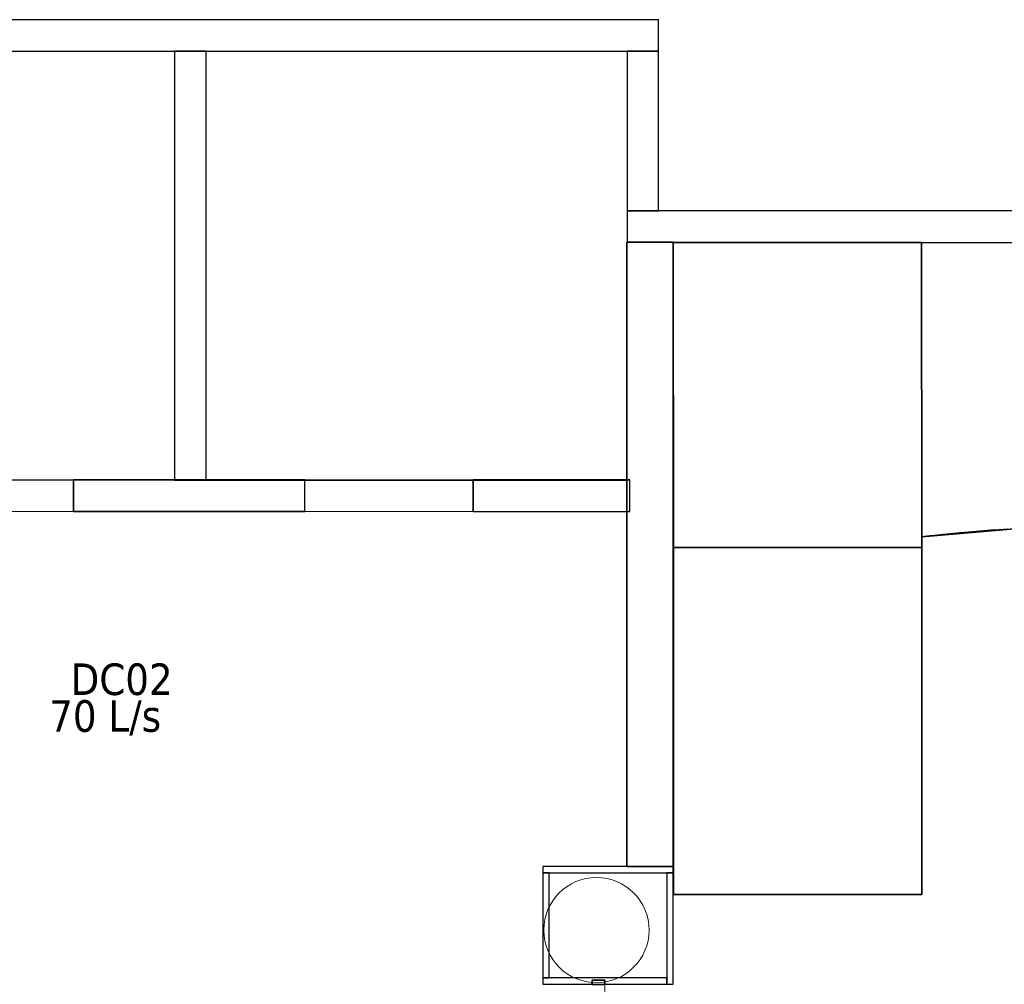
# Model space of a CAD drawing. Header units: metres. Extents: x 391.1 to 430.4, y 12.7 to 28.4.
# Tile 166 of 169: x 418.3 to 422.9, y 23.6 to 28.2. Entities that reach past the tile are written whole.
import ezdxf

# ---------------------------------------------------------------- set-up
doc = ezdxf.new("R2010")
doc.units = ezdxf.units.M
doc.layers.add('01_SUELOS', color=7, linetype='Continuous', lineweight=25, true_color=0x007f00)
for name, color, linetype, lineweight in [('A-COLS-____-MCUT', 7, 'Continuous', 18), ('A-COLS-____-OTLN', 7, 'Continuous', 18), ('A-GENM-____-OTLN', 7, 'Continuous', 18), ('A-WALL-____-MCUT', 7, 'Continuous', 25), ('A-WALL-____-OTLN', 7, 'Continuous', 25), ('M-HVAC-CDFF-IDEN', 7, 'Continuous', 30)]:
    doc.layers.add(name, color=color, linetype=linetype, lineweight=lineweight)
doc.styles.add('Tahoma_2', font='tahoma.ttf', dxfattribs={"height": 0.15})

# ---------------------------------------------------------------- blocks, each defined once
blk = doc.blocks.new('Family - Envans PB-155327-02_CLI_AIRE_P0')
at = {"layer": 'A-WALL-____-MCUT', "color": 253, "true_color": 0xaaaaaa}
for p, q in [((0.53, 0.03), (0, 0.03)), ((0, 0.03), (0, 0)), ((0, 0), (0.53, 0)), ((0.53, 0), (0.53, 0.03))]:
    blk.add_line(p, q, dxfattribs=at)
at = {"layer": 'A-WALL-____-OTLN', "color": 253, "true_color": 0xaaaaaa}
for p, q in [((0.53, 0.03), (0, 0.03)), ((0, 0.03), (0, 0)), ((0, 0), (0.53, 0)), ((0.53, 0), (0.53, 0.03))]:
    blk.add_line(p, q, dxfattribs=at)
at = {"layer": 'A-WALL-____-OTLN', "color": 253, "lineweight": 18, "true_color": 0xaaaaaa}
blk.add_line((0, 0), (0.53, 0), dxfattribs=at)
blk = doc.blocks.new('Family - LONDR55-XX_ZZ-ARQ-CAA-M3D-Londres55-155430-02_CLI_AIRE_P0')
at = {"layer": '01_SUELOS', "color": 9, "true_color": 0xaad4aa}
for p, q in [((1.1798, 3.0999), (0, 3.0999)), ((0, 3.0999), (0.0003, 1.6498)), ((0, 3.0999), (0.0003, 1.6498)), ((1.1798, 3.0999), (0, 3.0999)), ((0.0003, 1.6498), (0, 3.0999)), ((0.0001, 2.5406), (0, 3.0999)), ((0.0003, 1.6498), (0, 3.0999)), ((0, 3.0999), (0.0003, 0)), ((0, 3.0999), (0.0003, 0)), ((0, 3.0999), (0.0002, 1.1957)), ((1.1802, 1.7002), (1.1798, 3.0999)), ((1.1802, 1.7002), (1.1798, 3.0999)), ((1.1798, 2.992), (1.1798, 3.0999)), ((1.1799, 2.7359), (1.1798, 3.0999)), ((1.1798, 3.0999), (5.2706, 3.0999)), ((1.1798, 3.0999), (5.2706, 3.0999)), ((1.1799, 2.7359), (1.1798, 3.0999)), ((1.1798, 3.0999), (5.2706, 3.0999)), ((1.1798, 2.992), (1.1798, 3.0999)), ((1.1798, 3.0999), (1.1802, 1.7002)), ((1.1798, 3.0999), (1.1802, 1.7002)), ((1.1798, 3.0999), (5.2706, 3.0999)), ((1.1798, 2.992), (1.1799, 2.7359)), ((1.1801, 2.0018), (1.1798, 2.992)), ((1.1799, 2.7359), (1.1802, 1.7002)), ((1.1799, 2.7359), (1.1801, 2.0018)), ((1.1799, 2.7359), (1.1802, 1.7002)), ((0.0003, 1.6498), (0.0001, 2.5406)), ((1.1801, 2.0018), (1.1802, 1.7002)), ((1.1801, 2.0018), (1.1802, 1.7002)), ((1.5887, 1.7374), (1.3842, 1.7214)), ((1.3842, 1.7214), (1.5887, 1.7374)), ((1.3842, 1.7214), (1.5887, 1.7374)), ((1.5887, 1.7374), (1.3842, 1.7214)), ((1.3842, 1.7214), (1.5306, 1.7329)), ((1.5261, 1.7329), (1.4387, 1.7261)), ((1.5261, 1.7329), (1.5887, 1.7374)), ((1.5261, 1.7329), (1.5887, 1.7374)), ((1.5306, 1.7329), (1.5887, 1.7374)), ((1.1802, 1.7002), (1.3842, 1.7214)), ((1.3842, 1.7214), (1.1802, 1.7002)), ((1.1802, 1.7002), (1.3255, 1.7153)), ((1.2317, 1.7058), (1.1802, 1.7002)), ((1.2317, 1.7058), (1.1802, 1.7002)), ((1.2196, 1.7045), (1.1802, 1.7002)), ((1.1802, 1.6498), (1.1802, 1.7002)), ((1.1802, 1.6498), (1.1802, 1.7002)), ((1.1802, 1.7002), (1.1802, 1.7002)), ((1.1802, 1.7002), (1.1802, 1.7002)), ((1.1802, 1.7002), (1.1802, 1.7002)), ((1.1802, 1.7002), (1.1802, 1.7002)), ((1.2411, 1.7068), (1.2196, 1.7045)), ((1.2317, 1.7058), (1.2826, 1.7112)), ((1.2826, 1.7112), (1.2317, 1.7058)), ((1.2625, 1.7091), (1.2411, 1.7068)), ((1.2905, 1.7119), (1.2625, 1.7091)), ((1.2625, 1.7091), (1.2826, 1.7112)), ((1.349, 1.718), (1.2826, 1.7112)), ((1.349, 1.718), (1.2826, 1.7112)), ((1.2905, 1.7119), (1.3591, 1.719)), ((1.3255, 1.7153), (1.3842, 1.7214)), ((1.349, 1.718), (1.3842, 1.7214)), ((1.3842, 1.7214), (1.349, 1.718)), ((1.349, 1.718), (1.3591, 1.719)), ((1.3842, 1.7214), (1.3591, 1.719)), ((1.4387, 1.7261), (1.3842, 1.7214)), ((1.4387, 1.7261), (1.3842, 1.7214)), ((1.3842, 1.7214), (1.3842, 1.7214)), ((1.3842, 1.7214), (1.3842, 1.7214)), ((1.3842, 1.7214), (1.3842, 1.7214)), ((1.3842, 1.7214), (1.3842, 1.7214)), ((0.0003, 1.6498), (1.1802, 1.6498)), ((0.0003, 1.6498), (1.1802, 1.6498)), ((0.0003, 0), (0.0003, 1.6498)), ((0.0003, 1.6498), (0.0003, 0)), ((1.1802, 1.6498), (0.0003, 1.6498)), ((1.1802, 1.6498), (0.0003, 1.6498)), ((0.0003, 0), (0.0003, 1.6498)), ((0.0003, 1.0135), (0.0003, 1.6498)), ((0.0003, 1.6498), (0.0003, 0)), ((1.1802, 0), (1.1802, 1.6498)), ((1.1802, 0), (1.1802, 1.6498)), ((0.0002, 1.1957), (0.0003, 0)), ((0.0003, 0), (0.0003, 1.0135)), ((0.0003, 0), (1.1802, 0)), ((0.0003, 0), (1.1802, 0))]:
    blk.add_line(p, q, dxfattribs=at)
blk = doc.blocks.new('Family - Mampara PB-155434-02_CLI_AIRE_P0')
at = {"layer": 'A-WALL-____-MCUT', "color": 253, "true_color": 0xaaaaaa}
for p, q in [((0.076, 0.06), (0.0031, 0.06)), ((0.0031, 0.06), (0.0031, 0)), ((0.076, 0), (0.076, 0.06)), ((1.1448, 0.06), (1.1448, 0)), ((1.165, 0.06), (1.1448, 0.06)), ((1.165, 0), (1.165, 0.06)), ((0.0031, 0), (0.076, 0)), ((1.1448, 0), (1.165, 0))]:
    blk.add_line(p, q, dxfattribs=at)
at = {"layer": 'A-WALL-____-OTLN', "color": 253, "true_color": 0xaaaaaa}
for p, q in [((0.0031, 0.06), (0.076, 0.06)), ((0.0031, 0.06), (0.0031, 0)), ((0.076, 0), (0.076, 0.06)), ((1.1448, 0.06), (1.1448, 0)), ((1.1448, 0.06), (1.165, 0.06)), ((1.165, 0.06), (1.165, 0)), ((0.0031, 0), (0.076, 0)), ((1.1448, 0), (1.165, 0))]:
    blk.add_line(p, q, dxfattribs=at)
at = {"layer": 'A-WALL-____-OTLN', "color": 253, "lineweight": 18, "true_color": 0xaaaaaa}
blk.add_line((0, 0), (1.165, 0), dxfattribs=at)
blk = doc.blocks.new('Family - Envans PB-155529-02_CLI_AIRE_P0')
at = {"layer": 'A-WALL-____-MCUT', "color": 253, "true_color": 0xaaaaaa}
for p, q in [((0.5, 0.03), (0, 0.03)), ((0, 0.03), (0, 0)), ((0, 0), (0.5, 0)), ((0.5, 0), (0.5, 0.03))]:
    blk.add_line(p, q, dxfattribs=at)
at = {"layer": 'A-WALL-____-OTLN', "color": 253, "true_color": 0xaaaaaa}
for p, q in [((0.5, 0.03), (0, 0.03)), ((0, 0.03), (0, 0)), ((0, 0), (0.5, 0)), ((0.5, 0), (0.5, 0.03))]:
    blk.add_line(p, q, dxfattribs=at)
at = {"layer": 'A-WALL-____-OTLN', "color": 253, "lineweight": 18, "true_color": 0xaaaaaa}
blk.add_line((0, 0), (0.5, 0), dxfattribs=at)
blk = doc.blocks.new('Family - Envans PB-155557-02_CLI_AIRE_P0')
at = {"layer": 'A-WALL-____-MCUT', "color": 253, "true_color": 0xaaaaaa}
for p, q in [((0.7587, 0.15), (0, 0.15)), ((0, 0.15), (0, 0)), ((0.7587, 0), (0.7587, 0.15)), ((0, 0), (0.7587, 0))]:
    blk.add_line(p, q, dxfattribs=at)
at = {"layer": 'A-WALL-____-OTLN', "color": 253, "true_color": 0xaaaaaa}
for p, q in [((0.7587, 0.15), (0, 0.15)), ((0, 0.15), (0, 0)), ((0.7587, 0), (0.7587, 0.15)), ((0, 0), (0.7587, 0))]:
    blk.add_line(p, q, dxfattribs=at)
at = {"layer": 'A-WALL-____-OTLN', "color": 253, "lineweight": 18, "true_color": 0xaaaaaa}
blk.add_line((0, 0), (0.7587, 0), dxfattribs=at)
blk = doc.blocks.new('Family - Envans PB-155571-02_CLI_AIRE_P0')
at = {"layer": 'A-WALL-____-MCUT', "color": 253, "true_color": 0xaaaaaa}
for p, q in [((5.3016, 0.15), (0.0311, 0.15)), ((5.3016, 0.1488), (5.3016, 0.15)), ((5.5213, 0.1488), (5.3016, 0.1488)), ((5.5213, 0), (5.5213, 0.1488)), ((0, 0), (5.5213, 0))]:
    blk.add_line(p, q, dxfattribs=at)
at = {"layer": 'A-WALL-____-OTLN', "color": 253, "true_color": 0xaaaaaa}
for p, q in [((5.3016, 0.15), (0.0311, 0.15)), ((5.3016, 0.1488), (5.3016, 0.15)), ((5.5213, 0.1488), (5.3016, 0.1488)), ((5.5213, 0), (5.5213, 0.1488)), ((0, 0), (5.5213, 0))]:
    blk.add_line(p, q, dxfattribs=at)
at = {"layer": 'A-WALL-____-OTLN', "color": 253, "lineweight": 18, "true_color": 0xaaaaaa}
blk.add_line((0, 0), (5.5213, 0), dxfattribs=at)
blk = doc.blocks.new('Family - Envans PB-155634-02_CLI_AIRE_P0')
at = {"layer": 'A-WALL-____-MCUT', "color": 253, "true_color": 0xaaaaaa}
for p, q in [((0.59, 0.03), (0, 0.03)), ((0, 0.03), (0, 0)), ((0, 0), (0.2351, 0)), ((0.2351, 0), (0.2351, 0.0193)), ((0.2351, 0.0193), (0.2951, 0.0193)), ((0.2951, 0.0193), (0.2951, 0)), ((0.2951, 0), (0.59, 0)), ((0.59, 0), (0.59, 0.03))]:
    blk.add_line(p, q, dxfattribs=at)
at = {"layer": 'A-WALL-____-OTLN', "color": 253, "true_color": 0xaaaaaa}
for p, q in [((0, 0.03), (0, 0)), ((0.59, 0.03), (0, 0.03)), ((0, 0), (0.59, 0)), ((0.2351, 0.0193), (0.2951, 0.0193)), ((0.2351, 0), (0.2351, 0.0193)), ((0.2351, 0), (0.2951, 0)), ((0.2951, 0.0193), (0.2951, 0)), ((0.59, 0), (0.59, 0.03))]:
    blk.add_line(p, q, dxfattribs=at)
at = {"layer": 'A-WALL-____-OTLN', "color": 253, "lineweight": 18, "true_color": 0xaaaaaa}
blk.add_line((0, 0), (0.59, 0), dxfattribs=at)
blk = doc.blocks.new('Family - Envans PB-155654-02_CLI_AIRE_P0')
at = {"layer": 'A-WALL-____-MCUT', "color": 253, "true_color": 0xaaaaaa}
for p, q in [((12.4075, 0.15), (0, 0.15)), ((0, 0.15), (0, 0)), ((0, 0), (14.0103, 0))]:
    blk.add_line(p, q, dxfattribs=at)
at = {"layer": 'A-WALL-____-OTLN', "color": 253, "true_color": 0xaaaaaa}
for p, q in [((12.4075, 0.15), (0, 0.15)), ((0, 0.15), (0, 0)), ((0, 0), (14.0103, 0))]:
    blk.add_line(p, q, dxfattribs=at)
at = {"layer": 'A-WALL-____-OTLN', "color": 253, "lineweight": 18, "true_color": 0xaaaaaa}
blk.add_line((0, 0), (14.0103, 0), dxfattribs=at)
blk = doc.blocks.new('Family - Envans PB-155698-02_CLI_AIRE_P0')
at = {"layer": 'A-WALL-____-MCUT', "color": 253, "true_color": 0xaaaaaa}
for p, q in [((2.0382, 0.15), (0, 0.15)), ((0, 0.15), (0, 0)), ((2.0382, 0), (2.0382, 0.15)), ((0, 0), (2.0382, 0))]:
    blk.add_line(p, q, dxfattribs=at)
at = {"layer": 'A-WALL-____-OTLN', "color": 253, "true_color": 0xaaaaaa}
for p, q in [((2.0382, 0.15), (0, 0.15)), ((0, 0.15), (0, 0)), ((2.0382, 0), (2.0382, 0.15)), ((0, 0), (2.0382, 0))]:
    blk.add_line(p, q, dxfattribs=at)
at = {"layer": 'A-WALL-____-OTLN', "color": 253, "lineweight": 18, "true_color": 0xaaaaaa}
blk.add_line((0, 0), (2.0382, 0), dxfattribs=at)
blk = doc.blocks.new('Family - Envans PB-155718-02_CLI_AIRE_P0')
at = {"layer": 'A-WALL-____-MCUT', "color": 253, "true_color": 0xaaaaaa}
for p, q in [((0, 0.0842), (0, 0.22)), ((0, 0.22), (1.1351, 0.22)), ((1.1351, 0.22), (2.9673, 0.22)), ((2.9673, 0.22), (2.9673, 0.1358)), ((2.9673, 0.1358), (2.9673, 0)), ((0, 0), (0, 0.0842)), ((1.8322, 0), (0, 0)), ((0, 0), (0, 0)), ((0, 0), (0, 0)), ((2.9673, 0), (1.8322, 0))]:
    blk.add_line(p, q, dxfattribs=at)
at = {"layer": 'A-WALL-____-OTLN', "color": 253, "true_color": 0xaaaaaa}
for p, q in [((0, 0), (0, 0.22)), ((2.9673, 0.22), (0, 0.22)), ((0, 0), (0, 0.22)), ((0, 0.22), (0, 0.0842)), ((2.9673, 0.22), (0, 0.22)), ((1.1351, 0.22), (0, 0.22)), ((2.9673, 0.22), (1.1351, 0.22)), ((2.9673, 0), (2.9673, 0.22)), ((2.9673, 0.1358), (2.9673, 0.22)), ((2.9673, 0), (2.9673, 0.22)), ((2.9673, 0), (2.9673, 0.1358)), ((0, 0), (0, 0.0842)), ((0, 0), (0, 0)), ((0, 0), (0, 0)), ((0, 0), (0, 0)), ((0, 0), (0, 0)), ((0, 0), (2.9673, 0)), ((0, 0), (1.8322, 0)), ((0, 0), (2.9673, 0)), ((1.8322, 0), (2.9673, 0))]:
    blk.add_line(p, q, dxfattribs=at)
at = {"layer": 'A-WALL-____-OTLN', "color": 253, "lineweight": 18, "true_color": 0xaaaaaa}
blk.add_line((0, 0), (2.9673, 0), dxfattribs=at)
blk = doc.blocks.new('Family - Envans PB-155850-02_CLI_AIRE_P0')
at = {"layer": 'A-WALL-____-MCUT', "color": 253, "true_color": 0xaaaaaa}
for p, q in [((3.0405, 0.15), (2.56, 0.15)), ((2.56, 0.15), (2.56, 0)), ((3.0405, 0.1493), (3.0405, 0.15)), ((3.1905, 0.1493), (3.0405, 0.1493)), ((3.66, 0.15), (3.1905, 0.15)), ((3.1905, 0.15), (3.1905, 0.1493)), ((3.66, 0), (3.66, 0.15)), ((5.2041, 0.15), (4.46, 0.15)), ((4.46, 0.15), (4.46, 0)), ((5.2041, 0), (5.2041, 0.15)), ((2.56, 0), (3.66, 0)), ((4.46, 0), (5.2041, 0))]:
    blk.add_line(p, q, dxfattribs=at)
at = {"layer": 'A-WALL-____-OTLN', "color": 253, "true_color": 0xaaaaaa}
for p, q in [((2.56, 0), (2.56, 0.15)), ((2.56, 0.15), (3.0405, 0.15)), ((3.0405, 0.15), (3.0405, 0.1493)), ((3.0405, 0.1493), (3.1905, 0.1493)), ((3.1905, 0.1493), (3.1905, 0.15)), ((3.1905, 0.15), (3.66, 0.15)), ((3.66, 0), (3.66, 0.15)), ((4.46, 0), (4.46, 0.15)), ((4.46, 0.15), (5.2041, 0.15)), ((5.2041, 0), (5.2041, 0.15)), ((3.66, 0), (2.56, 0)), ((4.46, 0), (5.2041, 0))]:
    blk.add_line(p, q, dxfattribs=at)
at = {"layer": 'A-WALL-____-OTLN', "color": 253, "lineweight": 18, "true_color": 0xaaaaaa}
blk.add_line((0, 0), (5.1903, 0), dxfattribs=at)
blk = doc.blocks.new('Family - Vano de puerta PB-155854-02_CLI_AIRE_P0')
at = {"layer": 'A-GENM-____-OTLN', "color": 253, "true_color": 0xaaaaaa}
for p, q in [((419.6064, 26.0408), (419.6064, 25.8908)), ((420.4064, 26.0408), (419.6064, 26.0408)), ((419.6064, 26.0408), (419.6064, 25.8908)), ((419.6064, 26.0408), (420.4064, 26.0408)), ((420.4064, 25.8908), (420.4064, 26.0408)), ((420.4064, 26.0408), (420.4064, 25.8908)), ((419.6064, 25.8908), (420.4064, 25.8908)), ((420.4064, 25.8908), (419.6064, 25.8908))]:
    blk.add_line(p, q, dxfattribs=at)
blk = doc.blocks.new('Family - Vano de puerta PB-155856-02_CLI_AIRE_P0')
at = {"layer": 'A-GENM-____-OTLN', "color": 253, "true_color": 0xaaaaaa}
for p, q in [((417.7064, 26.0408), (417.7064, 25.8908)), ((418.5064, 26.0408), (417.7064, 26.0408)), ((417.7064, 26.0408), (417.7064, 25.8908)), ((417.7064, 26.0408), (418.5064, 26.0408)), ((418.5064, 25.8908), (418.5064, 26.0408)), ((418.5064, 26.0408), (418.5064, 25.8908)), ((417.7064, 25.8908), (418.5064, 25.8908)), ((418.5064, 25.8908), (417.7064, 25.8908))]:
    blk.add_line(p, q, dxfattribs=at)
blk = doc.blocks.new('Family - Envans PB-155881-02_CLI_AIRE_P0')
at = {"layer": 'A-WALL-____-MCUT', "color": 253, "true_color": 0xaaaaaa}
for p, q in [((0.62, 0.03), (0, 0.03)), ((0, 0.03), (0, 0)), ((0, 0), (0.62, 0)), ((0.62, 0), (0.62, 0.03))]:
    blk.add_line(p, q, dxfattribs=at)
at = {"layer": 'A-WALL-____-OTLN', "color": 253, "true_color": 0xaaaaaa}
for p, q in [((0.62, 0.03), (0, 0.03)), ((0, 0.03), (0, 0)), ((0, 0), (0.62, 0)), ((0.62, 0), (0.62, 0.03))]:
    blk.add_line(p, q, dxfattribs=at)
at = {"layer": 'A-WALL-____-OTLN', "color": 253, "lineweight": 18, "true_color": 0xaaaaaa}
blk.add_line((0, 0), (0.62, 0), dxfattribs=at)
blk = doc.blocks.new('Family - Pilar PB-155963-02_CLI_AIRE_P0')
at = {"layer": 'A-COLS-____-MCUT', "color": 253, "true_color": 0xaaaaaa}
for start, end in [(360, 180), (180, 360)]:
    blk.add_arc((0.25, 0.25), 0.25, start, end, dxfattribs=at)
at = {"layer": 'A-COLS-____-OTLN', "color": 253, "true_color": 0xaaaaaa}
for start, end in [(360, 180), (180, 360)]:
    blk.add_arc((0.25, 0.25), 0.25, start, end, dxfattribs=at)
blk = doc.blocks.new('Family - LONDR55-XX_ZZ-ARQ-CAA-M3D-Londres55-155971-02_CLI_AIRE_P0')
at = {"layer": '01_SUELOS', "color": 9, "true_color": 0xaad4aa}
for p, q in [((21.6578, 12.8394), (19.5973, 12.8402)), ((21.6578, 12.8394), (19.5973, 12.8402)), ((21.6578, 12.8394), (19.5973, 12.8402)), ((19.5973, 12.8402), (21.6578, 12.8394)), ((21.6578, 12.8402), (21.6578, 12.8394)), ((21.6578, 12.8402), (21.6578, 12.8394)), ((21.8078, 12.8402), (21.6578, 12.8402)), ((21.8078, 12.8402), (21.6578, 12.8402)), ((21.6578, 12.8394), (21.6578, 12.8402)), ((21.8078, 12.8402), (21.6578, 12.8402)), ((21.6578, 12.8394), (21.6578, 12.8402)), ((21.6578, 12.8402), (21.8078, 12.8402)), ((21.8078, 12.8394), (21.8078, 12.8402)), ((21.8078, 12.8394), (21.8078, 12.8402)), ((21.8078, 12.8394), (21.8078, 12.8402)), ((21.8078, 12.8402), (21.8078, 12.8394)), ((23.8076, 12.8394), (21.8078, 12.8394)), ((23.8076, 12.8394), (21.8078, 12.8394)), ((23.8076, 12.8394), (21.8078, 12.8394)), ((21.8078, 12.8394), (23.8076, 12.8394)), ((23.8076, 11.0018), (23.8076, 12.8394)), ((23.8076, 11.0018), (23.8076, 12.8394)), ((23.8076, 11.0018), (23.8076, 12.8394)), ((23.8076, 11.0018), (23.8076, 12.8394)), ((25.6488, 12.6082), (25.2075, 12.5692)), ((25.6488, 12.6082), (25.2075, 12.5692)), ((25.6488, 12.6082), (25.2075, 12.5692)), ((25.2075, 12.5692), (25.6488, 12.6082)), ((25.2075, 12.5692), (25.2075, 10.869)), ((25.2075, 12.5692), (25.2075, 10.869)), ((25.2075, 10.869), (25.2075, 12.5692)), ((25.2075, 10.869), (25.2075, 12.5692)), ((24.0276, 11.0018), (23.8076, 11.0018)), ((24.0276, 11.0018), (23.8076, 11.0018)), ((23.8076, 11.0018), (24.0276, 11.0018)), ((23.8076, 11.0018), (24.0276, 11.0018)), ((24.0276, 10.869), (24.0276, 11.0018)), ((24.0276, 10.869), (24.0276, 11.0018)), ((24.0276, 10.869), (24.0276, 11.0018)), ((24.0276, 10.869), (24.0276, 11.0018)), ((25.2075, 10.869), (24.0276, 10.869)), ((25.2075, 10.869), (24.0276, 10.869)), ((24.0276, 10.869), (25.2075, 10.869)), ((24.0276, 10.869), (25.2075, 10.869))]:
    blk.add_line(p, q, dxfattribs=at)
blk = doc.blocks.new('LONDR55-XX_ZZ-ARQ-CAA-M3D-Londres55_ifc-1-02_CLI_AIRE_P0')
at = {"layer": '01_SUELOS', "color": 253, "lineweight": 18, "true_color": 0xaaaaaa}
for name, p in [('Family - LONDR55-XX_ZZ-ARQ-CAA-M3D-Londres55-155971-02_CLI_AIRE_P0', (397.3291, 13.2006)), ('Family - LONDR55-XX_ZZ-ARQ-CAA-M3D-Londres55-155430-02_CLI_AIRE_P0', (421.3564, 24.0697))]:
    blk.add_blockref(name, p, dxfattribs=at)
at = {"layer": 'A-COLS-____-OTLN', "color": 253, "lineweight": 18, "true_color": 0xaaaaaa}
blk.add_blockref('Family - Pilar PB-155963-02_CLI_AIRE_P0', (420.7414, 23.6508), dxfattribs=at)
at = {"layer": 'A-GENM-____-OTLN', "color": 253, "lineweight": 18, "true_color": 0xaaaaaa}
for name in ['Family - Vano de puerta PB-155856-02_CLI_AIRE_P0', 'Family - Vano de puerta PB-155854-02_CLI_AIRE_P0']:
    blk.add_blockref(name, (0, 0), dxfattribs=at)
at = {"layer": 'A-WALL-____-OTLN', "color": 253, "lineweight": 18, "true_color": 0xaaaaaa}
for name, p, rotation in [('Family - Envans PB-155654-02_CLI_AIRE_P0', (421.2867, 28.2282), 180), ('Family - Envans PB-155698-02_CLI_AIRE_P0', (419.137, 26.04), 90), ('Family - Envans PB-155557-02_CLI_AIRE_P0', (421.2867, 27.3196), 90), ('Family - Envans PB-155571-02_CLI_AIRE_P0', (426.6581, 27.3196), 180), ('Family - Envans PB-155718-02_CLI_AIRE_P0', (421.3564, 24.2035), 90), ('Family - Envans PB-155881-02_CLI_AIRE_P0', (421.3564, 24.2035), 180), ('Family - Envans PB-155529-02_CLI_AIRE_P0', (420.7364, 24.1735), 270), ('Family - Envans PB-155327-02_CLI_AIRE_P0', (421.3564, 23.6435), 90), ('Family - Mampara PB-155434-02_CLI_AIRE_P0', (421.0316, 22.4978), 90)]:
    blk.add_blockref(name, p, dxfattribs=dict(at, rotation=rotation))
for name, p in [('Family - Envans PB-155850-02_CLI_AIRE_P0', (415.9464, 25.8908)), ('Family - Envans PB-155634-02_CLI_AIRE_P0', (420.7364, 23.6435))]:
    blk.add_blockref(name, p, dxfattribs=at)

msp = doc.modelspace()

# ---------------------------------------------------------------- block references
at = {"lineweight": 5}
msp.add_blockref('LONDR55-XX_ZZ-ARQ-CAA-M3D-Londres55_ifc-1-02_CLI_AIRE_P0', (0, 0), dxfattribs=at)

# ---------------------------------------------------------------- texts
at = {"layer": 'M-HVAC-CDFF-IDEN', "char_height": 0.15, "attachment_point": 1, "style": 'Tahoma_2'}
for s, insert, width in [('DC02', (418.493, 25.1683), 0.577215), ('70 L/s', (418.3914, 24.9936), 0.661392)]:
    msp.add_mtext(s, dxfattribs=dict(at, insert=insert, width=width))

doc.saveas('drawing.dxf')
